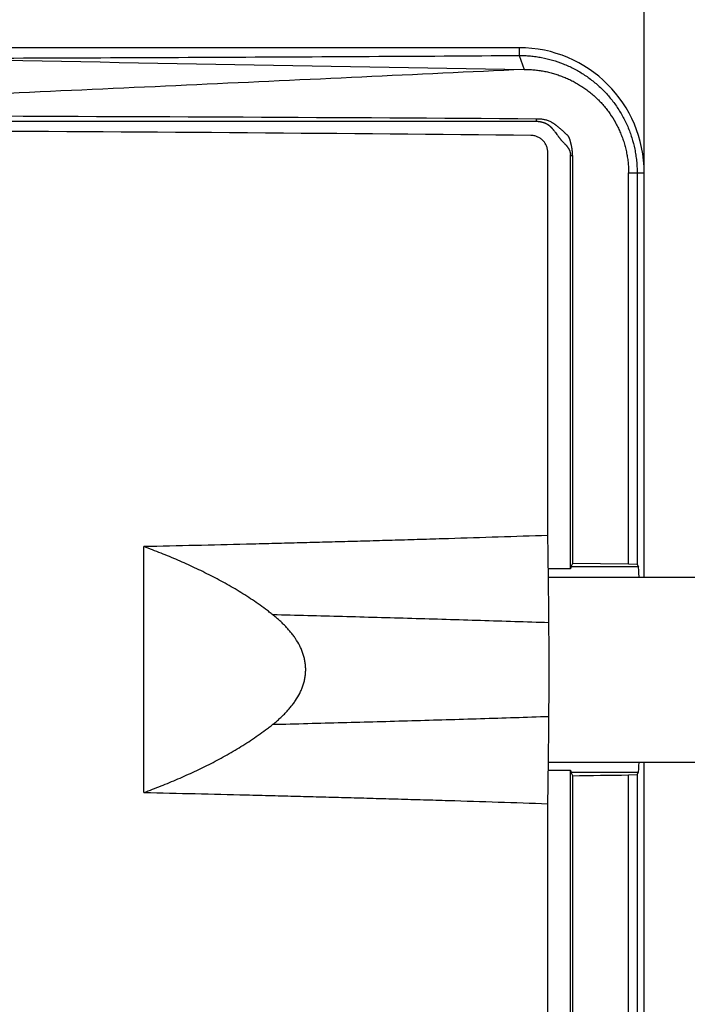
# Model space of a CAD drawing. Header units: millimetres. Extents: x 0 to 210, y 0 to 297.
# Tile 7 of 16: x 90.95 to 97.45, y 139.06 to 148.64. Entities that reach past the tile are written whole.
import ezdxf
from ezdxf.enums import TextEntityAlignment as Align

# ---------------------------------------------------------------- set-up
doc = ezdxf.new("R2010")
doc.units = ezdxf.units.MM
doc.header["$LTSCALE"] = 19.36
doc.layers.get('0').update_dxf_attribs({"linetype": 'CONTINUOUS'})
doc.layers.add('Z_DIM_2D', color=7, linetype='CONTINUOUS')
doc.styles.add('TEXTSTYLE_3', font='helveticaneueltw1g-ltcn.otf')
doc.dimstyles.new('DIMSTYLE_2', dxfattribs={"dimtxt": 2.1, "dimasz": 3.5, "dimexe": 1.5, "dimexo": 0, "dimgap": 0.525, "dimtad": 1, "dimdec": 1, "dimlfac": 3.000003, "dimdsep": 46, "dimtxsty": 'TEXTSTYLE_3', "dimblk": '_FILLED', "dimblk1": '_FILLED', "dimblk2": '_FILLED', "dimcen": 0.09, "dimclrt": 5, "dimazin": 2, "dimtp": 0.3, "dimtm": 0.3, "dimtfac": 1, "dimtdec": 1, "dimtofl": 0, "dimtmove": 0, "dimatfit": 3, "dimldrblk": '_FILLED', "dimfxl": 0, "dimtolj": 1, "dimarcsym": 0})
doc.dimstyles.new('DIMSTYLE_5', dxfattribs={"dimtxt": 2.1, "dimasz": 3.5, "dimexe": 1.5, "dimexo": 0, "dimgap": 0.525, "dimtad": 1, "dimlfac": 3.000003, "dimdsep": 46, "dimtxsty": 'TEXTSTYLE_3', "dimblk": '_FILLED', "dimblk1": '_FILLED', "dimblk2": '_FILLED', "dimcen": 0.09, "dimclrt": 5, "dimazin": 2, "dimtp": 0.5, "dimtm": 0.5, "dimtfac": 1, "dimtofl": 0, "dimtmove": 0, "dimatfit": 3, "dimldrblk": '_FILLED', "dimfxl": 0, "dimtolj": 1, "dimarcsym": 0})

# ---------------------------------------------------------------- blocks, each defined once
blk = doc.blocks.new('*D3')
at = {"layer": 'Z_DIM_2D', "color": 2, "linetype": 'Continuous', "transparency": 16777216}
for p, q in [((83.9489, 142.3203), (83.9489, 155.5699)), ((97.0257, 147.1536), (97.0257, 155.5699)), ((83.9489, 154.0699), (90.4873, 154.0699)), ((97.0257, 154.0699), (90.4873, 154.0699))]:
    blk.add_line(p, q, dxfattribs=at)
at = {"layer": 'Z_DIM_2D', "color": 5, "linetype": 'Continuous', "transparency": 16777216, "style": 'TEXTSTYLE_3'}
blk.add_text('39.2', height=2.1, dxfattribs=at).set_placement((90.4873, 154.5949), align=Align.CENTER)
blk = doc.blocks.new('_FILLED')
at = {"color": 0, "linetype": 'ByBlock'}
blk.add_solid([(0, 0), (-1, 0.125), (-1, -0.125)], dxfattribs=at)
blk = doc.blocks.new('_NONE')
blk = doc.blocks.new('*D8')
at = {"layer": 'Z_DIM_2D', "color": 2, "linetype": 'Continuous', "transparency": 16777216}
for p, q in [((97.0257, 147.1536), (97.0257, 158.7895)), ((141.898, 142.8537), (141.898, 158.7895)), ((97.0257, 157.2895), (119.4618, 157.2895)), ((141.898, 157.2895), (119.4618, 157.2895))]:
    blk.add_line(p, q, dxfattribs=at)
at = {"layer": 'Z_DIM_2D', "color": 5, "linetype": 'Continuous', "transparency": 16777216, "style": 'TEXTSTYLE_3'}
blk.add_text('400', height=2.1, dxfattribs=at).set_placement((119.4618, 157.8145), align=Align.CENTER)
blk = doc.blocks.new('*D11')
at = {"layer": 'Z_DIM_2D', "color": 2, "linetype": 'Continuous', "transparency": 16777216}
for p, q in [((86.2321, 144.622), (86.2321, 151.8088)), ((97.0257, 147.1536), (97.0257, 151.8088)), ((86.2321, 150.3088), (91.6289, 150.3088)), ((97.0257, 150.3088), (91.6289, 150.3088))]:
    blk.add_line(p, q, dxfattribs=at)
at = {"layer": 'Z_DIM_2D', "color": 5, "linetype": 'Continuous', "transparency": 16777216, "style": 'TEXTSTYLE_3'}
blk.add_text('32.4', height=2.1, dxfattribs=at).set_placement((91.6289, 150.8338), align=Align.CENTER)

msp = doc.modelspace()

# ---------------------------------------------------------------- linework, layer by layer
at = {"color": 6, "linetype": 'Continuous'}
for p, q in [((95.809, 148.3703), (89.8267, 148.3703)), ((95.809, 148.295), (95.8567, 148.1594)), ((95.9758, 147.6537), (90.2703, 147.6536)), ((95.9892, 147.6766), (95.9758, 147.6769)), ((95.9933, 147.6534), (95.9758, 147.6537)), ((95.9933, 147.6534), (95.9939, 147.6533)), ((95.9939, 147.6533), (95.9944, 147.6533)), ((95.9944, 147.6533), (95.9949, 147.6533)), ((95.9949, 147.6533), (95.9955, 147.6533)), ((95.9955, 147.6533), (95.9963, 147.6532)), ((95.9963, 147.6532), (95.9971, 147.6532)), ((95.9971, 147.6532), (95.9979, 147.6531)), ((95.9979, 147.6531), (95.9987, 147.6531)), ((95.9987, 147.6531), (95.9995, 147.653)), ((95.9995, 147.653), (96.0003, 147.6529)), ((96.0003, 147.6529), (96.0011, 147.6529)), ((96.0011, 147.6529), (96.0019, 147.6528)), ((96.0019, 147.6528), (96.0027, 147.6527)), ((96.0027, 147.6527), (96.0034, 147.6526)), ((96.0034, 147.6526), (96.0045, 147.6525)), ((96.0045, 147.6525), (96.0056, 147.6524)), ((96.0056, 147.6524), (96.0066, 147.6523)), ((96.0066, 147.6523), (96.0077, 147.6521)), ((96.0077, 147.6521), (96.0088, 147.652)), ((96.0088, 147.652), (96.0099, 147.6518)), ((96.0099, 147.6518), (96.0109, 147.6517)), ((96.0109, 147.6517), (96.012, 147.6515)), ((96.012, 147.6515), (96.0131, 147.6514)), ((96.0131, 147.6514), (96.0142, 147.6512)), ((96.0142, 147.6512), (96.0154, 147.651)), ((96.0154, 147.651), (96.0165, 147.6508)), ((96.0165, 147.6508), (96.0177, 147.6506)), ((96.0177, 147.6506), (96.0186, 147.6504)), ((96.0186, 147.6504), (96.0198, 147.6502)), ((96.0198, 147.6502), (96.0207, 147.65)), ((96.0207, 147.65), (96.0217, 147.6499)), ((96.0217, 147.6499), (96.0226, 147.6497)), ((96.0226, 147.6497), (96.0236, 147.6495)), ((96.0236, 147.6495), (96.0246, 147.6493)), ((96.0246, 147.6493), (96.0257, 147.649)), ((96.0257, 147.649), (96.0267, 147.6488)), ((96.0267, 147.6488), (96.0278, 147.6486)), ((96.0278, 147.6486), (96.0289, 147.6483)), ((96.0289, 147.6483), (96.0301, 147.648)), ((96.0301, 147.648), (96.0313, 147.6477)), ((96.0313, 147.6477), (96.0325, 147.6474)), ((96.0325, 147.6474), (96.0338, 147.6471)), ((96.0338, 147.6471), (96.0347, 147.6469)), ((96.0347, 147.6469), (96.0356, 147.6466)), ((96.0356, 147.6466), (96.0366, 147.6464)), ((96.0366, 147.6464), (96.0375, 147.6461)), ((96.0375, 147.6461), (96.0385, 147.6458)), ((96.0385, 147.6458), (96.0395, 147.6455)), ((96.0411, 147.6451), (96.0422, 147.6447)), ((96.0422, 147.6447), (96.0433, 147.6444)), ((96.0433, 147.6444), (96.0444, 147.6441)), ((96.0444, 147.6441), (96.0455, 147.6437)), ((96.0455, 147.6437), (96.0466, 147.6433)), ((96.0466, 147.6433), (96.0477, 147.6429)), ((96.0477, 147.6429), (96.0489, 147.6426)), ((96.0489, 147.6426), (96.05, 147.6421)), ((96.05, 147.6421), (96.0512, 147.6417)), ((96.0512, 147.6417), (96.0524, 147.6413)), ((96.0524, 147.6413), (96.0536, 147.6408)), ((96.0536, 147.6408), (96.0549, 147.6404)), ((96.0549, 147.6404), (96.0561, 147.6399)), ((96.0561, 147.6399), (96.0574, 147.6394)), ((96.0574, 147.6394), (96.0586, 147.6389)), ((96.0606, 147.638), (96.0619, 147.6375)), ((96.0619, 147.6375), (96.0632, 147.6369)), ((96.0632, 147.6369), (96.0646, 147.6363)), ((96.146, 147.5663), (96.1494, 147.5621)), ((96.1494, 147.5621), (96.1528, 147.5575)), ((96.1528, 147.5575), (96.1565, 147.5527)), ((96.1565, 147.5527), (96.1623, 147.5449)), ((96.1767, 147.5254), (96.1814, 147.519)), ((96.1814, 147.519), (96.1858, 147.5132)), ((96.1858, 147.5132), (96.1885, 147.5096)), ((96.1885, 147.5096), (96.1911, 147.5063)), ((96.1911, 147.5063), (96.1935, 147.5032)), ((96.1935, 147.5032), (96.1959, 147.5002)), ((96.1959, 147.5002), (96.1982, 147.4973)), ((96.1982, 147.4973), (96.2005, 147.4945)), ((96.2005, 147.4945), (96.2027, 147.4917)), ((96.2027, 147.4917), (96.205, 147.4889)), ((96.2085, 147.4848), (96.2109, 147.4819)), ((96.2109, 147.4819), (96.2134, 147.4789)), ((96.2134, 147.4789), (96.2162, 147.4757)), ((96.2162, 147.4757), (96.2191, 147.4724)), ((96.2191, 147.4724), (96.2222, 147.469)), ((96.2222, 147.469), (96.225, 147.4657)), ((96.225, 147.4657), (96.2277, 147.4628)), ((96.2277, 147.4628), (96.2313, 147.4589)), ((96.2313, 147.4589), (96.2347, 147.4552)), ((96.2347, 147.4552), (96.2515, 147.4373)), ((96.2515, 147.4373), (96.2549, 147.4336)), ((96.2549, 147.4336), (96.2571, 147.4313)), ((96.2571, 147.4313), (96.2592, 147.4289)), ((96.2592, 147.4289), (96.2612, 147.4266)), ((96.2612, 147.4266), (96.2632, 147.4244)), ((96.0883, 143.6251), (96.0883, 147.3493)), ((96.2632, 147.4244), (96.265, 147.4223)), ((96.265, 147.4223), (96.2668, 147.4203)), ((96.2668, 147.4203), (96.2685, 147.4183)), ((96.2685, 147.4183), (96.2701, 147.4164)), ((96.2701, 147.4164), (96.2716, 147.4145)), ((96.2716, 147.4145), (96.273, 147.4127)), ((96.273, 147.4127), (96.2743, 147.411)), ((96.2743, 147.411), (96.2756, 147.4094)), ((96.2756, 147.4094), (96.2768, 147.4078)), ((96.2768, 147.4078), (96.2779, 147.4063)), ((96.2779, 147.4063), (96.2791, 147.4048)), ((96.2791, 147.4048), (96.2801, 147.4033)), ((96.2801, 147.4033), (96.2811, 147.4019)), ((96.2811, 147.4019), (96.2821, 147.4004)), ((96.2821, 147.4004), (96.2831, 147.3991)), ((96.2831, 147.3991), (96.284, 147.3977)), ((96.284, 147.3977), (96.2849, 147.3963)), ((96.2849, 147.3963), (96.2857, 147.395)), ((96.2857, 147.395), (96.2866, 147.3937)), ((96.2878, 147.3918), (96.2886, 147.3905)), ((96.2886, 147.3905), (96.2893, 147.3892)), ((96.2893, 147.3892), (96.29, 147.388)), ((96.29, 147.388), (96.2907, 147.3868)), ((96.2907, 147.3868), (96.2914, 147.3855)), ((96.2914, 147.3855), (96.2921, 147.3843)), ((96.2921, 147.3843), (96.2927, 147.3831)), ((96.2927, 147.3831), (96.2933, 147.382)), ((96.2933, 147.382), (96.2939, 147.3808)), ((96.2939, 147.3808), (96.2945, 147.3797)), ((96.2945, 147.3797), (96.295, 147.3786)), ((96.295, 147.3786), (96.2955, 147.3775)), ((96.2955, 147.3775), (96.2961, 147.3765)), ((96.2961, 147.3765), (96.2965, 147.3755)), ((96.2965, 147.3755), (96.297, 147.3744)), ((96.297, 147.3744), (96.2975, 147.3734)), ((96.2975, 147.3734), (96.2979, 147.3725)), ((96.2979, 147.3725), (96.2983, 147.3715)), ((96.2983, 147.3715), (96.2987, 147.3705)), ((96.2987, 147.3705), (96.2991, 147.3696)), ((96.2996, 147.3682), (96.3, 147.3673)), ((96.3, 147.3673), (96.3004, 147.3664)), ((96.3004, 147.3664), (96.3007, 147.3656)), ((96.3007, 147.3656), (96.301, 147.3647)), ((96.301, 147.3647), (96.3013, 147.3639)), ((96.3013, 147.3639), (96.3016, 147.3631)), ((96.3016, 147.3631), (96.3019, 147.3623)), ((96.3019, 147.3623), (96.3021, 147.3615)), ((96.3021, 147.3615), (96.3024, 147.3608)), ((96.3024, 147.3608), (96.3026, 147.3601)), ((96.3026, 147.3601), (96.3028, 147.3594)), ((96.3028, 147.3594), (96.3031, 147.3587)), ((96.3031, 147.3587), (96.3033, 147.3581)), ((96.3033, 147.3581), (96.3035, 147.3574)), ((96.3035, 147.3574), (96.3037, 147.3568)), ((96.3037, 147.3568), (96.3039, 147.3562)), ((96.3039, 147.3562), (96.3041, 147.3553)), ((96.3041, 147.3553), (96.3044, 147.3544)), ((96.3044, 147.3544), (96.3046, 147.3535)), ((96.3046, 147.3535), (96.3048, 147.3527)), ((96.3048, 147.3527), (96.3051, 147.3519)), ((96.3051, 147.3519), (96.3053, 147.3511)), ((96.3053, 147.3511), (96.3055, 147.3504)), ((96.3055, 147.3504), (96.3057, 147.3496)), ((96.3057, 147.3496), (96.3058, 147.3489)), ((96.3058, 147.3489), (96.306, 147.3481)), ((96.306, 147.3481), (96.3062, 147.3474)), ((96.3062, 147.3474), (96.3063, 147.3467)), ((96.3063, 147.3467), (96.3065, 147.346)), ((96.3065, 147.346), (96.3067, 147.3453)), ((96.3067, 147.3453), (96.3068, 147.3446)), ((96.3068, 147.3446), (96.3069, 147.3439)), ((96.3069, 147.3439), (96.3071, 147.3433)), ((96.3071, 147.3433), (96.3072, 147.3426)), ((96.3072, 147.3426), (96.3073, 147.3419)), ((96.3073, 147.3419), (96.3075, 147.3413)), ((96.3075, 147.3413), (96.3076, 147.3406)), ((96.3076, 147.3406), (96.3076, 147.3402)), ((96.3076, 147.3402), (96.3078, 147.3395)), ((96.3078, 147.3395), (96.3079, 147.3389)), ((96.3079, 147.3389), (96.308, 147.3382)), ((96.308, 147.3382), (96.3081, 147.3376)), ((96.3081, 147.3376), (96.3082, 147.3369)), ((96.3082, 147.3369), (96.3082, 147.3365)), ((96.3082, 147.3365), (96.3083, 147.3361)), ((96.3083, 147.3361), (96.3083, 147.3357)), ((96.3083, 147.3357), (96.3084, 147.3353)), ((96.3084, 147.3353), (96.3084, 147.3349)), ((96.3085, 147.3343), (96.3085, 147.3339)), ((96.3085, 147.3339), (96.3086, 147.3336)), ((96.3086, 147.3336), (96.3086, 147.3332)), ((96.3086, 147.3332), (96.3086, 147.3328)), ((96.3086, 147.3328), (96.3087, 147.3325)), ((96.3087, 147.3325), (96.3087, 147.3321)), ((96.3087, 147.3321), (96.3087, 147.3318)), ((96.3088, 147.3308), (96.3088, 147.3306)), ((96.309, 147.3204), (96.3088, 147.3306)), ((96.309, 143.3001), (96.309, 147.3204)), ((96.3298, 147.3204), (96.3298, 143.3524)), ((96.8737, 143.3454), (96.8737, 147.1536)), ((96.9573, 147.1536), (96.9573, 143.3415)), ((97.0257, 143.2203), (97.0257, 147.1536)), ((92.1572, 141.1245), (92.1572, 143.5162)), ((96.3298, 143.3524), (96.3119, 143.3198)), ((96.8737, 143.3454), (96.3298, 143.3524)), ((96.9573, 143.3415), (96.8737, 143.3454)), ((96.9573, 143.3415), (96.9692, 143.3198)), ((96.309, 143.3001), (96.0932, 143.3001)), ((97.0257, 137.487), (97.0257, 141.4203)), ((96.0932, 141.3405), (96.309, 141.3405)), ((96.309, 137.3202), (96.309, 141.3405)), ((96.3119, 141.3208), (96.3298, 141.2883)), ((96.8737, 141.2952), (96.9573, 141.2992)), ((96.8737, 137.487), (96.8737, 141.2952)), ((96.9573, 141.2992), (96.9692, 141.3208)), ((96.9573, 141.2992), (96.9573, 137.487)), ((96.3298, 141.2883), (96.3298, 137.3202)), ((96.0883, 137.2914), (96.0883, 141.0155))]:
    msp.add_line(p, q, dxfattribs=at)
at = {"color": 9, "linetype": 'Continuous'}
for p, q in [((95.809, 148.3703), (95.809, 148.295)), ((96.8737, 147.1536), (97.0257, 147.1536)), ((96.9692, 143.3198), (96.3119, 143.3198)), ((96.3119, 141.3208), (96.9692, 141.3208))]:
    msp.add_line(p, q, dxfattribs=at)
at = {"color": 7, "linetype": 'Continuous'}
for p, q in [((96.0942, 143.2203), (114.8586, 143.2203)), ((96.0942, 141.4203), (114.6747, 141.4203))]:
    msp.add_line(p, q, dxfattribs=at)
at = {"color": 6, "linetype": 'Continuous'}
for points in [[(96.0395, 147.6455), (96.0406, 147.6452), (96.0411, 147.6451)], [(96.0586, 147.6389), (96.0599, 147.6383), (96.0606, 147.638)], [(96.0646, 147.6363), (96.0659, 147.6356), (96.0666, 147.6353), (96.0673, 147.635), (96.068, 147.6347), (96.0687, 147.6343), (96.0694, 147.634), (96.0701, 147.6336), (96.0708, 147.6333), (96.0716, 147.6329), (96.0723, 147.6325), (96.073, 147.6321), (96.0737, 147.6318), (96.0745, 147.6314), (96.0752, 147.631), (96.0759, 147.6306), (96.0767, 147.6301), (96.0774, 147.6297), (96.0782, 147.6293), (96.079, 147.6289), (96.0797, 147.6284), (96.0805, 147.628), (96.0813, 147.6275), (96.0821, 147.627), (96.0829, 147.6265), (96.0837, 147.6261), (96.0845, 147.6256), (96.0853, 147.625), (96.0861, 147.6245), (96.0869, 147.624), (96.0877, 147.6235), (96.0885, 147.6229), (96.0893, 147.6224), (96.0902, 147.6218), (96.091, 147.6212), (96.0919, 147.6206), (96.0927, 147.62), (96.0936, 147.6194), (96.0944, 147.6188), (96.0953, 147.6182), (96.0962, 147.6175), (96.097, 147.6169), (96.0979, 147.6162), (96.0988, 147.6155), (96.0997, 147.6148), (96.1006, 147.6141), (96.1015, 147.6133), (96.1024, 147.6126), (96.1034, 147.6118), (96.1043, 147.6111), (96.1053, 147.6103), (96.1062, 147.6094), (96.1072, 147.6086), (96.1081, 147.6078), (96.1091, 147.6069), (96.1101, 147.606), (96.1111, 147.6051), (96.1121, 147.6042), (96.1131, 147.6032), (96.1141, 147.6023), (96.1152, 147.6013), (96.1162, 147.6003), (96.1173, 147.5992), (96.1183, 147.5982), (96.1194, 147.5971), (96.1205, 147.5959), (96.1217, 147.5948), (96.1228, 147.5936), (96.1239, 147.5924), (96.1251, 147.5911), (96.1263, 147.5898), (96.1275, 147.5885), (96.1288, 147.5871), (96.13, 147.5857), (96.1313, 147.5842), (96.1326, 147.5827), (96.134, 147.5811), (96.1354, 147.5795), (96.1368, 147.5778), (96.1382, 147.5761), (96.1397, 147.5742), (96.1413, 147.5723), (96.1428, 147.5704), (96.1444, 147.5684), (96.146, 147.5663)], [(96.1623, 147.5449), (96.168, 147.5371), (96.1767, 147.5254)], [(96.205, 147.4889), (96.2062, 147.4875), (96.2085, 147.4848)], [(96.2866, 147.3937), (96.2874, 147.3924), (96.2878, 147.3918)], [(96.2991, 147.3696), (96.2995, 147.3687), (96.2996, 147.3682)], [(96.3084, 147.3349), (96.3085, 147.3345), (96.3085, 147.3343)], [(96.3087, 147.3318), (96.3087, 147.3314), (96.3087, 147.3313), (96.3088, 147.3311), (96.3088, 147.331), (96.3088, 147.3308)]]:
    msp.add_lwpolyline(points, dxfattribs=at)
for centre, radius, start, end in [((95.809, 147.1536), 1.2167, 0, 90), ((84.9821, -1520.2742), 1667.9873, 89.622363, 89.8183502), ((103.6076, 147.6671), 7.6318, 179.92696, 180.10126), ((96.3187, 153.236), 5.9156, 269.90524, 270.10694), ((95.5605, 147.3072), 0.7694, 0.98656, 1.44207)]:
    msp.add_arc(centre, radius, start, end, dxfattribs=at)
at = {"color": 7, "linetype": 'Continuous'}
msp.add_arc((135.4407, 2527.9081), 2380.0779, 268.902531, 269.0470467, dxfattribs=at)
at = {"color": 6, "linetype": 'Continuous'}
for centre, major_axis, ratio, start_param, end_param in [((84.2796, 146.7183), (32.6666, 0), 0.026186, 1.20634, 1.38425), ((96.3125, 142.3203), (0, 1), 0.017455, 0.031759, 0.201358), ((96.9686, 142.3203), (0, 1), 0.017455, -0.451025, -0.031759), ((96.9686, 142.3203), (0, 1), 0.017455, -3.109834, -2.690567), ((96.3125, 142.3203), (0, 1), 0.017455, -3.342951, -3.173352), ((84.3625, 142.2539), (32.6666, 0), 0.03177, -1.195718, -1.177761)]:
    msp.add_ellipse(centre, major_axis=major_axis, ratio=ratio, start_param=start_param, end_param=end_param, dxfattribs=at)
for points, knots in [([(89.8544, 148.2668), (90.8597, 148.2698), (92.3585, 148.2756), (94.3433, 148.2858), (95.3229, 148.2918), (95.809, 148.295)], [0, 0, 0, 0, 0.506446, 0.755117, 1, 1, 1, 1]), ([(95.809, 148.295), (95.8273, 148.2951), (95.8639, 148.2944), (95.9188, 148.2908), (95.9733, 148.2845), (96.0456, 148.2727), (96.1348, 148.2513), (96.2217, 148.2215), (96.2893, 148.1926), (96.3391, 148.1685), (96.3877, 148.1419), (96.4351, 148.1129), (96.4811, 148.0816), (96.5256, 148.048), (96.5686, 148.0122), (96.6236, 147.9615), (96.6879, 147.8929), (96.7452, 147.8181), (96.7866, 147.7548), (96.8154, 147.7057), (96.8418, 147.655), (96.8736, 147.5855), (96.9069, 147.4955), (96.931, 147.4024), (96.9446, 147.3266), (96.9519, 147.2693), (96.9563, 147.2115), (96.9573, 147.1729), (96.9573, 147.1536)], [0, 0, 0, 0, 0.030547, 0.061071, 0.091582, 0.122093, 0.18314, 0.24431, 0.274972, 0.30569, 0.33647, 0.367318, 0.398237, 0.429232, 0.460304, 0.491456, 0.553952, 0.616764, 0.648313, 0.679954, 0.711684, 0.7435, 0.807337, 0.871415, 0.903527, 0.935669, 0.967829, 1, 1, 1, 1]), ([(95.8567, 148.1594), (95.8728, 148.1596), (95.9049, 148.1591), (95.9531, 148.1559), (96.001, 148.1505), (96.0486, 148.1427), (96.0959, 148.1327), (96.1426, 148.1203), (96.1887, 148.1058), (96.2342, 148.0891), (96.2789, 148.0702), (96.3228, 148.0493), (96.3657, 148.0262), (96.4076, 148.0011), (96.4483, 147.9739), (96.4811, 147.9495), (96.5068, 147.929), (96.5256, 147.9132), (96.541, 147.8996), (96.5532, 147.8885), (96.5622, 147.88), (96.5711, 147.8714), (96.5829, 147.8598), (96.5973, 147.845), (96.6142, 147.8267), (96.6362, 147.8018), (96.6625, 147.7695), (96.7021, 147.7155), (96.7378, 147.6584), (96.7692, 147.5988), (96.7906, 147.5527), (96.8098, 147.5055), (96.8239, 147.4654), (96.8339, 147.4328), (96.8408, 147.4081), (96.8471, 147.3832), (96.8546, 147.3498), (96.8623, 147.3076), (96.8679, 147.2651), (96.871, 147.2309), (96.8732, 147.1966), (96.8737, 147.1708), (96.8737, 147.1536)], [0, 0, 0, 0, 0.030348, 0.060685, 0.091021, 0.121364, 0.151724, 0.18211, 0.212529, 0.242991, 0.273502, 0.30407, 0.334705, 0.365415, 0.396208, 0.427091, 0.442569, 0.458071, 0.473599, 0.481372, 0.489152, 0.496939, 0.504733, 0.520342, 0.535979, 0.551645, 0.58306, 0.614588, 0.677955, 0.709808, 0.74176, 0.773807, 0.80594, 0.822038, 0.838155, 0.854289, 0.870438, 0.902776, 0.935158, 0.951363, 0.967573, 1, 1, 1, 1]), ([(96.3297, 147.3266), (96.3296, 147.328), (96.3295, 147.3309), (96.3294, 147.3353), (96.3292, 147.3397), (96.3288, 147.3456), (96.3283, 147.3529), (96.3273, 147.3645), (96.3255, 147.379), (96.3227, 147.3963), (96.3198, 147.4106), (96.3172, 147.422), (96.3152, 147.4305), (96.3131, 147.439), (96.3109, 147.4474), (96.3086, 147.4559), (96.3063, 147.4643), (96.304, 147.4727), (96.3015, 147.4811), (96.2987, 147.4893), (96.296, 147.496), (96.2934, 147.5012), (96.2912, 147.5049), (96.2888, 147.5085), (96.2853, 147.513), (96.2814, 147.5171), (96.2774, 147.521), (96.2732, 147.5247), (96.2679, 147.5293), (96.2625, 147.5339), (96.2583, 147.5376), (96.2541, 147.5414), (96.249, 147.5461), (96.2428, 147.5519), (96.2346, 147.5596), (96.2243, 147.5692), (96.2118, 147.5805), (96.199, 147.5915), (96.1882, 147.6004), (96.1794, 147.6074), (96.1728, 147.6125), (96.1661, 147.6176), (96.1593, 147.6225), (96.1525, 147.6273), (96.1455, 147.632), (96.1385, 147.6365), (96.129, 147.6422), (96.1169, 147.6489), (96.1018, 147.6558), (96.0863, 147.6617), (96.0705, 147.6664), (96.0545, 147.6701), (96.0383, 147.6728), (96.0219, 147.6747), (96.0083, 147.6758), (95.9974, 147.6763), (95.9919, 147.6765), (95.9892, 147.6766)], [0, 0, 0, 0, 0.008094, 0.016187, 0.02428, 0.032373, 0.048556, 0.064734, 0.097074, 0.129384, 0.161663, 0.177791, 0.193913, 0.210028, 0.226139, 0.242246, 0.258351, 0.274449, 0.290535, 0.306593, 0.322596, 0.330565, 0.338504, 0.346407, 0.354276, 0.369915, 0.377703, 0.385476, 0.401001, 0.416524, 0.424292, 0.432065, 0.447623, 0.463191, 0.478763, 0.509893, 0.540991, 0.572048, 0.603063, 0.618553, 0.634031, 0.649494, 0.664941, 0.680372, 0.695785, 0.711179, 0.72655, 0.757211, 0.787766, 0.818224, 0.848605, 0.878929, 0.909216, 0.939483, 0.969742, 0.984871, 1, 1, 1, 1]), ([(96.0883, 147.3493), (96.0883, 147.3549), (96.0878, 147.3662), (96.0852, 147.3829), (96.0811, 147.3992), (96.0753, 147.415), (96.0681, 147.43), (96.0595, 147.4442), (96.0496, 147.4574), (96.0385, 147.4695), (96.0264, 147.4803), (96.0134, 147.49), (95.9996, 147.4982), (95.9852, 147.5051), (95.9702, 147.5105), (95.9548, 147.5144), (95.9392, 147.5169), (95.9286, 147.5175), (95.9234, 147.5176)], [0, 0, 0, 0, 0.064697, 0.129299, 0.193714, 0.257865, 0.321687, 0.385133, 0.448174, 0.510797, 0.573008, 0.634826, 0.696284, 0.757426, 0.818306, 0.878984, 0.939525, 1, 1, 1, 1]), ([(96.0883, 143.6251), (95.9276, 143.6196), (95.6051, 143.6089), (95.2014, 143.5962), (94.8771, 143.5863), (94.6328, 143.5791), (94.3879, 143.5721), (94.1424, 143.5652), (93.8962, 143.5584), (93.6494, 143.5519), (93.4021, 143.5455), (93.0712, 143.5372), (92.6561, 143.5273), (92.3238, 143.5198), (92.1572, 143.5162)], [0, 0, 0, 0, 0.122707, 0.24613, 0.308101, 0.37024, 0.432543, 0.495005, 0.557624, 0.620395, 0.683314, 0.746378, 0.872924, 1, 1, 1, 1]), ([(96.0987, 142.7756), (96.0981, 142.8498), (96.0968, 142.9961), (96.0944, 143.2122), (96.0916, 143.4212), (96.0895, 143.558), (96.0883, 143.6251)], [0, 0, 0, 0, 0.261936, 0.516732, 0.763139, 1, 1, 1, 1]), ([(93.412, 142.853), (93.4062, 142.8576), (93.3946, 142.8668), (93.3711, 142.885), (93.3298, 142.9165), (93.2696, 142.96), (93.196, 143.0102), (93.0961, 143.0744), (92.9938, 143.1348), (92.8897, 143.192), (92.8108, 143.2333), (92.7311, 143.2732), (92.6508, 143.3116), (92.5698, 143.3488), (92.4611, 143.3965), (92.3239, 143.4532), (92.2129, 143.4956), (92.1572, 143.5162)], [0, 0, 0, 0, 0.015625, 0.031251, 0.062501, 0.125001, 0.187501, 0.250001, 0.374994, 0.437494, 0.499995, 0.562496, 0.624998, 0.687499, 0.75, 0.875, 1, 1, 1, 1]), ([(93.412, 141.7877), (93.4146, 141.7898), (93.4199, 141.794), (93.4302, 141.8024), (93.4482, 141.8174), (93.4735, 141.8394), (93.5029, 141.8667), (93.5314, 141.895), (93.5588, 141.9244), (93.585, 141.9549), (93.6098, 141.9865), (93.6407, 142.0303), (93.668, 142.0765), (93.6907, 142.125), (93.7052, 142.1625), (93.7168, 142.201), (93.7253, 142.2403), (93.7305, 142.2802), (93.7322, 142.3203), (93.7305, 142.3605), (93.7253, 142.4004), (93.7168, 142.4396), (93.7052, 142.4781), (93.6907, 142.5156), (93.668, 142.5642), (93.6407, 142.6104), (93.6098, 142.6541), (93.585, 142.6857), (93.5588, 142.7162), (93.5314, 142.7456), (93.5029, 142.7739), (93.4735, 142.8013), (93.4482, 142.8232), (93.4302, 142.8382), (93.4199, 142.8467), (93.4146, 142.8509), (93.412, 142.853)], [0, 0, 0, 0, 0.007814, 0.015628, 0.031256, 0.062511, 0.093766, 0.12502, 0.156275, 0.187529, 0.218782, 0.250035, 0.312511, 0.343761, 0.375011, 0.406259, 0.437507, 0.468753, 0.5, 0.531247, 0.562493, 0.593741, 0.624989, 0.656239, 0.687489, 0.749965, 0.781218, 0.812471, 0.843725, 0.87498, 0.906234, 0.937489, 0.968744, 0.984372, 0.992186, 1, 1, 1, 1]), ([(96.0987, 141.865), (96.0993, 141.9401), (96.1001, 142.0919), (96.1006, 142.3203), (96.1001, 142.5488), (96.0993, 142.7005), (96.0987, 142.7756)], [0, 0, 0, 0, 0.247313, 0.5, 0.752687, 1, 1, 1, 1]), ([(92.1572, 141.1245), (92.2129, 141.145), (92.3239, 141.1874), (92.4611, 141.2441), (92.5698, 141.2919), (92.6508, 141.329), (92.7311, 141.3675), (92.8108, 141.4074), (92.8897, 141.4487), (92.9938, 141.5058), (93.0961, 141.5663), (93.196, 141.6305), (93.2696, 141.6806), (93.3298, 141.7242), (93.3711, 141.7556), (93.3946, 141.7738), (93.4062, 141.783), (93.412, 141.7877)], [0, 0, 0, 0, 0.125, 0.25, 0.312501, 0.375002, 0.437504, 0.500005, 0.562506, 0.625006, 0.749999, 0.812499, 0.874999, 0.937499, 0.968749, 0.984375, 1, 1, 1, 1]), ([(96.0883, 141.0155), (96.0895, 141.0826), (96.0916, 141.2194), (96.0944, 141.4284), (96.0968, 141.6445), (96.0981, 141.7909), (96.0987, 141.865)], [0, 0, 0, 0, 0.236861, 0.483268, 0.738064, 1, 1, 1, 1]), ([(92.1572, 141.1245), (92.3238, 141.1208), (92.6561, 141.1134), (93.0712, 141.1034), (93.4021, 141.0951), (93.6494, 141.0887), (93.8962, 141.0822), (94.1424, 141.0755), (94.3879, 141.0686), (94.6328, 141.0615), (94.8771, 141.0543), (95.2014, 141.0445), (95.6051, 141.0317), (95.9276, 141.021), (96.0883, 141.0155)], [0, 0, 0, 0, 0.127076, 0.253622, 0.316686, 0.379605, 0.442376, 0.504995, 0.567457, 0.62976, 0.691899, 0.75387, 0.877293, 1, 1, 1, 1])]:
    msp.add_open_spline(points, degree=3, knots=knots, dxfattribs=at)
at = {"color": 7, "linetype": 'Continuous'}
msp.add_open_spline([(95.8567, 148.1594), (95.3302, 148.1343), (94.2687, 148.0842), (92.6648, 148.0096), (91.0392, 147.9351), (89.9486, 147.8856), (89.4004, 147.8608)], degree=3, knots=[0, 0, 0, 0, 0.244632, 0.493278, 0.745286, 1, 1, 1, 1], dxfattribs=at)
at = {"color": 9, "linetype": 'Continuous'}
for points, knots in [([(96.0987, 142.7756), (95.8771, 142.7829), (95.5441, 142.7935), (95.0993, 142.8069), (94.764, 142.8167), (94.4275, 142.8263), (93.9767, 142.8386), (93.6381, 142.8473), (93.412, 142.853)], [0, 0, 0, 0, 0.247455, 0.371857, 0.496687, 0.621931, 0.747575, 1, 1, 1, 1]), ([(93.412, 141.7877), (93.6381, 141.7933), (93.9767, 141.8021), (94.4275, 141.8144), (94.764, 141.8239), (95.0993, 141.8337), (95.5441, 141.8472), (95.8771, 141.8578), (96.0987, 141.865)], [0, 0, 0, 0, 0.252425, 0.378069, 0.503313, 0.628143, 0.752545, 1, 1, 1, 1])]:
    msp.add_open_spline(points, degree=3, knots=knots, dxfattribs=at)

# ---------------------------------------------------------------- dimensions: what is measured, and where the dimension line sits
at = {"layer": 'Z_DIM_2D', "color": 2, "linetype": 'Continuous'}
dim = msp.add_linear_dim(base=(141.898, 157.2895), p1=(97.0257, 147.1536), p2=(141.898, 142.8537), dimstyle='DIMSTYLE_5', override={"dimblk1": 'NONE', "dimblk2": 'NONE', "dimsah": 1}, dxfattribs=at)
dim.commit()
dim.dimension.update_dxf_attribs({"geometry": '*D8', "text_midpoint": (119.4462, 157.2895), "dimtype": 160})
for base, p2, picture, middle in [((83.9489, 154.0699), (83.9489, 142.3203), '*D3', (90.4755, 154.0699)), ((86.2321, 150.3088), (86.2321, 144.622), '*D11', (91.6367, 150.3088))]:
    dim = msp.add_linear_dim(base=base, p1=(97.0257, 147.1536), p2=p2, angle=180, dimstyle='DIMSTYLE_2', override={"dimblk1": 'NONE', "dimblk2": 'NONE', "dimsah": 1}, dxfattribs=at)
    dim.commit()
    dim.dimension.update_dxf_attribs({"geometry": picture, "text_midpoint": middle, "dimtype": 160})

doc.saveas('drawing.dxf')
